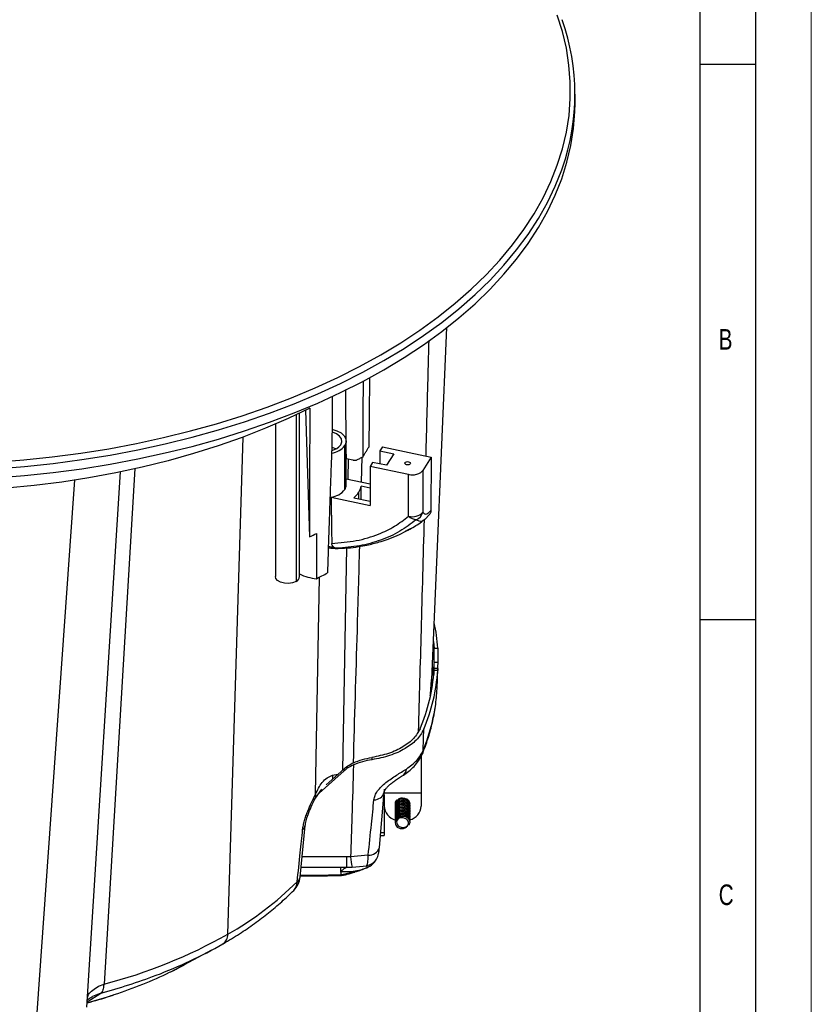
# Model space of a CAD drawing. Header units: millimetres. Extents: x 0 to 594, y 0 to 420.
# Tile 59 of 60: x 523 to 594, y 275 to 364. Entities that reach past the tile are written whole.
import ezdxf

# ---------------------------------------------------------------- set-up
doc = ezdxf.new("R2010")
doc.units = ezdxf.units.MM
doc.layers.add('FORMAT', color=7, linetype='Continuous')
doc.styles.add('SLDTEXTSTYLE0', font='TXT', dxfattribs={"width": 0.75})

msp = doc.modelspace()

# ---------------------------------------------------------------- linework, layer by layer
at = {"color": 7, "linetype": 'Continuous', "lineweight": 18}
msp.add_line((594, 0), (594, 420), dxfattribs=at)
at = {"color": 7, "linetype": 'Continuous', "lineweight": 25}
for p, q in [((572.731, 356.494), (572.731, 357.31)), ((559.848, 304.621), (561.204, 336.313)), ((548.47, 328.866), (548.834, 317.452)), ((547.62, 328.442), (547.62, 313.44)), ((547.937, 313.882), (547.937, 328.593)), ((545.771, 327.611), (545.771, 313.882)), ((541.472, 281.69), (542.849, 326.442)), ((552.025, 321.733), (552.025, 325.679)), ((552.145, 322.128), (552.145, 326.074)), ((552.151, 324.507), (552.145, 325.337)), ((555.394, 325.551), (555.169, 325.194)), ((555.394, 325.551), (559.779, 324.63)), ((552.151, 324.507), (552.738, 324.384)), ((552.302, 324.476), (552.272, 322.646)), ((553.524, 322.383), (553.587, 324.625)), ((555.169, 325.194), (556.421, 324.931)), ((555.169, 325.194), (555.169, 324.027)), ((556.421, 324.931), (555.772, 323.9)), ((559.779, 324.63), (559.021, 323.427)), ((559.779, 324.63), (559.762, 319.845)), ((533.114, 323.616), (530.339, 277.201)), ((554.519, 324.164), (554.293, 323.806)), ((557.739, 323.082), (554.293, 323.806)), ((554.293, 323.806), (554.306, 320.288)), ((555.772, 323.9), (554.519, 324.164)), ((557.428, 324.136), (557.428, 324.037)), ((528.788, 275.126), (531.816, 323.311)), ((552.145, 322.672), (554.299, 322.22)), ((557.753, 319.322), (557.739, 323.082)), ((559.021, 323.427), (559.035, 319.675)), ((524.137, 271.936), (527.7, 322.589)), ((553.472, 320.845), (553.472, 322.012)), ((554.301, 321.838), (553.472, 322.012)), ((550.771, 321.031), (554.306, 320.288)), ((552.823, 320.982), (554.305, 320.67)), ((553.277, 320.886), (553.277, 321.47)), ((559.203, 319.016), (559.649, 319.478)), ((559.209, 319.026), (559.12, 318.975)), ((552.169, 316.459), (551.809, 296.464)), ((549.377, 294.285), (549.74, 313.841)), ((559.994, 308.046), (560.045, 307.446)), ((560.045, 307.446), (560.379, 307.446)), ((559.916, 305.995), (559.909, 306.057)), ((560.375, 306.15), (560.041, 306.15)), ((560.379, 305.439), (560.045, 305.439)), ((560.39, 305.623), (560.056, 305.623)), ((560.312, 303.784), (560.39, 305.61)), ((559.725, 303.343), (559.819, 304.558)), ((559.819, 304.558), (559.824, 304.622)), ((558.994, 297.936), (558.981, 297.904)), ((554.441, 297.597), (554.441, 297.397)), ((558.881, 297.721), (558.881, 294.43)), ((551.952, 296.397), (549.69, 294.397)), ((550.322, 295.149), (551.952, 296.589)), ((550.911, 296.01), (551.391, 296.094)), ((551.952, 296.397), (551.952, 296.589)), ((549.362, 293.948), (549.953, 294.758)), ((555.127, 289.49), (555.565, 294.468)), ((555.548, 294.745), (555.548, 294.38)), ((555.561, 294.43), (558.881, 294.43)), ((558.881, 294.43), (558.881, 293.222)), ((555.548, 294.275), (555.548, 290.853)), ((557.214, 293.905), (557.214, 293.922)), ((557.214, 293.771), (557.214, 293.787)), ((557.214, 293.636), (557.214, 293.653)), ((557.214, 293.501), (557.214, 293.518)), ((557.848, 293.426), (557.818, 293.581)), ((557.881, 293.395), (557.881, 293.411)), ((556.548, 293.344), (556.548, 293.327)), ((556.548, 293.209), (556.548, 293.193)), ((556.548, 293.075), (556.548, 293.058)), ((556.548, 292.94), (556.548, 292.923)), ((556.548, 292.805), (556.548, 292.788)), ((556.548, 292.671), (556.548, 292.654)), ((556.548, 292.536), (556.548, 292.519)), ((557.214, 293.367), (557.214, 293.383)), ((557.214, 293.232), (557.214, 293.249)), ((557.214, 293.097), (557.214, 293.114)), ((557.214, 292.962), (557.214, 292.979)), ((557.214, 292.828), (557.214, 292.845)), ((557.214, 292.693), (557.214, 292.71)), ((557.214, 292.558), (557.214, 292.575)), ((557.881, 293.26), (557.881, 293.277)), ((557.881, 293.125), (557.881, 293.142)), ((557.881, 292.991), (557.881, 293.007)), ((557.881, 292.856), (557.881, 292.873)), ((557.881, 292.721), (557.881, 292.738)), ((557.881, 292.586), (557.881, 292.603)), ((556.548, 292.401), (556.548, 292.384)), ((556.548, 292.267), (556.548, 292.25)), ((556.548, 292.132), (556.548, 292.115)), ((556.548, 291.997), (556.548, 291.98)), ((557.214, 292.424), (557.214, 292.44)), ((557.214, 292.289), (557.214, 292.306)), ((557.755, 291.702), (557.755, 291.736)), ((557.881, 292.452), (557.881, 292.469)), ((557.881, 292.317), (557.881, 292.334)), ((557.881, 292.182), (557.881, 292.199)), ((557.881, 292.048), (557.881, 292.064)), ((557.881, 291.913), (557.881, 291.93)), ((557.881, 291.778), (557.881, 291.795)), ((547.98, 286.814), (548.453, 291.484)), ((555.247, 290.853), (555.548, 290.853)), ((555.548, 290.853), (555.548, 290.571)), ((555.222, 290.571), (555.548, 290.571)), ((552.171, 288.644), (548.165, 288.644)), ((554.123, 288.802), (552.538, 288.656)), ((548.071, 287.715), (551.655, 287.715)), ((551.655, 287.345), (551.655, 287.715)), ((551.701, 287.015), (551.655, 287.345)), ((551.667, 287.715), (552.17, 287.715)), ((552.906, 287.292), (551.745, 287.02)), ((552.17, 287.715), (552.673, 287.723)), ((552.673, 287.723), (553.982, 287.859)), ((554.263, 287.812), (554.079, 287.707)), ((554.089, 287.711), (554.323, 287.835)), ((547.989, 286.926), (549.309, 286.941)), ((550.623, 286.96), (551.716, 286.982)), ((537.59, 278.948), (540.048, 280.268)), ((537.225, 278.76), (537.588, 278.947)), ((528.815, 275.611), (530.056, 276.393)), ((530.056, 276.393), (529.309, 276.084))]:
    msp.add_line(p, q, dxfattribs=at)
at = {"color": 7, "linetype": 'Continuous', "lineweight": 25, "flags": 128}
for points in [[(553.348, 332.802), (555.24, 333.847), (557.05, 334.94), (558.772, 336.079), (560.405, 337.261), (561.944, 338.484), (563.386, 339.746), (564.728, 341.044), (565.969, 342.376), (567.105, 343.738), (568.133, 345.129), (569.053, 346.544), (569.862, 347.982), (570.558, 349.44), (571.14, 350.914), (571.607, 352.401), (571.958, 353.899), (572.192, 355.405), (572.309, 356.916), (572.308, 358.427), (572.19, 359.938), (571.954, 361.443), (571.602, 362.942), (571.134, 364.429)], [(520.559, 322.783), (523.172, 322.987), (525.767, 323.259), (528.338, 323.599), (530.88, 324.004), (533.388, 324.475), (535.857, 325.01), (538.282, 325.609), (540.657, 326.27), (542.979, 326.991), (545.243, 327.773), (547.444, 328.612), (549.577, 329.507), (551.638, 330.456), (553.624, 331.458), (555.529, 332.511), (557.351, 333.611), (559.086, 334.758), (560.73, 335.949), (562.279, 337.181), (563.732, 338.451), (565.084, 339.758), (566.333, 341.099), (567.477, 342.471), (568.512, 343.871), (569.439, 345.297), (570.253, 346.745), (570.954, 348.212), (571.54, 349.697), (572.01, 351.195), (572.364, 352.703), (572.599, 354.22), (572.717, 355.741), (572.731, 356.494)], [(520.559, 323.599), (523.172, 323.804), (525.767, 324.076), (528.338, 324.415), (530.88, 324.82), (533.388, 325.291), (535.857, 325.826), (538.282, 326.425), (540.657, 327.086), (542.979, 327.808), (545.243, 328.589), (547.444, 329.428), (549.577, 330.323), (551.638, 331.273), (553.624, 332.275), (555.529, 333.327), (557.351, 334.428), (559.086, 335.574), (560.73, 336.765), (562.279, 337.997), (563.732, 339.268), (565.084, 340.575), (566.333, 341.916), (567.477, 343.287), (568.512, 344.688), (569.439, 346.113), (570.253, 347.561), (570.954, 349.029), (571.54, 350.513), (571.597, 350.677)], [(520.513, 324.186), (523.108, 324.39), (525.685, 324.66), (528.238, 324.997), (530.762, 325.399), (533.253, 325.867), (535.705, 326.399), (538.113, 326.993), (540.472, 327.649), (542.778, 328.366), (545.025, 329.142), (547.211, 329.975), (549.329, 330.864), (551.376, 331.807), (553.348, 332.802)], [(553.65, 331.514), (553.641, 328.669), (553.628, 324.646)], [(554.236, 331.817), (554.196, 328.445), (554.161, 325.535)], [(552.14, 326.076), (552.112, 329.891), (552.106, 330.717)], [(550.881, 330.108), (550.864, 328.325), (550.835, 325.326)], [(548.863, 329.045), (546.907, 328.113), (544.876, 327.235), (542.776, 326.415), (540.61, 325.653), (538.384, 324.951), (536.102, 324.311), (533.771, 323.735), (531.394, 323.223), (528.978, 322.777), (526.528, 322.398), (524.05, 322.087), (521.549, 321.844)], [(548.863, 329.045), (548.846, 322.553), (548.834, 317.452)], [(550.854, 327.154), (551.292, 327.02), (551.677, 326.817), (551.958, 326.562), (552.115, 326.275), (552.138, 325.974), (552.025, 325.679)], [(551.647, 325.759), (551.74, 326.016), (551.704, 326.278), (551.541, 326.523), (551.266, 326.732), (550.9, 326.887), (550.865, 326.898)], [(551.202, 325.383), (550.886, 325.512), (550.851, 325.522)], [(557.898, 324.037), (557.847, 323.989), (557.768, 323.956), (557.674, 323.942), (557.577, 323.951), (557.494, 323.98), (557.436, 324.026), (557.413, 324.08), (557.428, 324.136)], [(557.428, 324.136), (557.478, 324.184), (557.557, 324.217), (557.652, 324.231), (557.748, 324.222), (557.832, 324.193), (557.889, 324.148), (557.912, 324.093), (557.898, 324.037)], [(549.473, 317.777), (549.465, 315.49), (549.46, 313.692)], [(547.62, 313.44), (547.312, 313.315), (546.949, 313.259), (546.574, 313.278), (546.233, 313.369), (545.967, 313.523), (545.808, 313.72), (545.771, 313.882)], [(559.989, 304.792), (559.978, 305.146), (559.916, 305.995)], [(559.059, 298.229), (559.089, 299.302), (559.113, 300.146)], [(559.059, 298.229), (559.026, 298.027), (558.994, 297.936)], [(550.911, 296.01), (550.91, 295.741), (550.905, 295.664)], [(557.197, 292.238), (557.11, 292.232), (556.951, 292.178), (556.819, 292.087), (556.722, 291.961), (556.677, 291.82), (556.685, 291.678), (556.746, 291.539), (556.855, 291.422), (556.995, 291.342), (557.16, 291.299), (557.334, 291.301), (557.49, 291.345), (557.62, 291.427), (557.712, 291.54), (557.712, 291.54)], [(547.98, 286.814), (547.984, 286.839), (547.984, 286.845)], [(551.701, 287.015), (551.058, 287.002), (550.553, 286.992)], [(550.553, 286.992), (550.594, 286.964), (550.623, 286.96)]]:
    msp.add_lwpolyline(points, dxfattribs=at)
at = {"color": 7, "linetype": 'Continuous', "lineweight": 25}
for centre, radius, start, end in [((552.681, 357.31), 20.045, 340.6743, 19.50149), ((550.533, 326.884), 1.917, 278.92798, 321.09056), ((550.533, 326.613), 1.404, 282.4749, 322.50973), ((551.417, 322.134), 0.728, 326.54914, 359.48128), ((552.218, 322.157), 1.262, 327.03024, 353.43511), ((550.549, 322.899), 1.881, 276.79684, 321.69231), ((551.652, 322.529), 1.94, 307.118, 326.91898), ((558.105, 320.548), 1.275, 253.95148, 316.7733), ((558.516, 320.084), 1.078, 224.94438, 266.00842), ((558.024, 319.977), 1.055, 293.28992, 343.31786), ((524.243, 366.486), 54.855, 296.63426, 297.3831), ((547.391, 313.939), 0.549, 294.65172, 354.02814), ((549.957, 318.386), 4.72, 244.66919, 263.95522), ((524.981, 360.915), 53.19, 297.4004, 298.61129), ((544.602, 306.414), 15.811, 3.74193, 12.03091), ((543.762, 306.564), 16.322, 337.01777, 356.04739), ((543.979, 306.565), 16.439, 337.016, 356.07386), ((544.731, 304.453), 15.596, 351.69753, 357.54203), ((543.684, 304.644), 16.659, 337.35274, 351.56862), ((556.892, 296.542), 0.659, 306.13188, 1.73903), ((548.948, 294.134), 0.454, 335.49206, 19.3208), ((554.662, 294.731), 0.94, 268.38446, 343.7327), ((557.188, 293.293), 0.65, 87.70226, 148.361), ((556.98, 293.344), 1.437, 184.87892, 253.77022), ((557.494, 293.309), 1.39, 285.88392, 356.40782), ((557.047, 291.722), 0.499, 181.30633, 231.89239), ((547.829, 291.604), 0.635, 307.80805, 349.01904), ((554.192, 289.777), 0.978, 265.96518, 342.9381), ((558.077, 288.979), 5.549, 183.34182, 193.07935), ((553.746, 289.165), 1.327, 280.27063, 326.80873), ((553.747, 289.164), 1.325, 326.83024, 350.59624), ((526.88, 307.513), 29.661, 299.47004, 314.66332), ((545.995, 287.047), 2, 315.25541, 353.88435), ((546.599, 286.418), 1.128, 316.30805, 356.5989), ((547.215, 286.934), 0.775, 311.22437, 352.55192), ((546.281, 286.471), 1.45, 355.26848, 357.85697), ((547.341, 286.94), 0.652, 306.60316, 348.81892), ((545.995, 287.047), 2, 353.88435, 354.2194), ((549.339, 286.973), 0.0441, 178.74752, 226.66845), ((518.731, 322.016), 46.296, 284.51702, 299.41943), ((540.506, 281.627), 0.968, 303.54683, 3.69541), ((520.239, 317.22), 41.924, 290.64393, 299.74733), ((516.96, 325.666), 50.984, 284.88398, 290.74637)]:
    msp.add_arc(centre, radius, start, end, dxfattribs=at)
for points, knots in [([(559.563, 335.137), (559.538, 334.132), (559.451, 330.664), (559.359, 327.196), (559.294, 324.732)], [0, 0, 0, 0, 0.289493, 1, 1, 1, 1]), ([(550.835, 325.326), (550.817, 324.866), (550.781, 323.924), (550.727, 322.477), (550.673, 320.96), (550.618, 319.373), (550.563, 317.717), (550.507, 315.992), (550.471, 314.819), (550.452, 314.22)], [0, 0, 0, 0, 0.123789, 0.253934, 0.390435, 0.533291, 0.682504, 0.838074, 1, 1, 1, 1]), ([(553.628, 324.646), (553.67, 324.714), (553.756, 324.853), (553.886, 325.069), (554.022, 325.298), (554.114, 325.454), (554.161, 325.535)], [0, 0, 0, 0, 0.23126, 0.475001, 0.731243, 1, 1, 1, 1]), ([(553.628, 324.646), (553.53, 324.594), (553.34, 324.496), (553.147, 324.403), (553.054, 324.358)], [0, 0, 0, 0, 0.520085, 1, 1, 1, 1]), ([(552.738, 324.384), (552.756, 324.38), (552.792, 324.373), (552.845, 324.365), (552.898, 324.36), (552.951, 324.357), (553.003, 324.356), (553.037, 324.357), (553.054, 324.358)], [0, 0, 0, 0, 0.167902, 0.334771, 0.501009, 0.667021, 0.833216, 1, 1, 1, 1]), ([(557.739, 323.082), (557.878, 323.064), (558.168, 323.026), (558.576, 323.106), (558.874, 323.25), (558.973, 323.37), (559.021, 323.427)], [0, 0, 0, 0, 0.270257, 0.562423, 0.789733, 1, 1, 1, 1]), ([(550.771, 321.031), (550.784, 320.263), (550.807, 318.878), (550.828, 317.494), (550.838, 316.877)], [0, 0, 0, 0, 0.5547, 1, 1, 1, 1]), ([(550.838, 316.877), (551.582, 316.933), (553.07, 317.043), (554.949, 317.623), (556.528, 318.379), (557.344, 319.008), (557.753, 319.322)], [0, 0, 0, 0, 0.279631, 0.558708, 0.779098, 1, 1, 1, 1]), ([(559.035, 319.675), (559.088, 319.617), (559.195, 319.502), (559.438, 319.508), (559.639, 319.717), (559.762, 319.845)], [0, 0, 0, 0, 0.281567, 0.561013, 1, 1, 1, 1]), ([(559.762, 319.845), (559.754, 319.742), (559.743, 319.597), (559.648, 319.497), (559.621, 319.468)], [0, 0, 0, 0, 0.705317, 1, 1, 1, 1]), ([(558.441, 319.008), (557.963, 318.64), (557.007, 317.903), (555.267, 317.129), (553.363, 316.595), (551.979, 316.489), (551.286, 316.437)], [0, 0, 0, 0, 0.250431, 0.501116, 0.75018, 1, 1, 1, 1]), ([(557.867, 318.161), (558.23, 318.363), (558.67, 318.607), (559.052, 318.92), (559.12, 318.976)], [0, 0, 0, 0, 0.823167, 1, 1, 1, 1]), ([(559.12, 318.975), (559.067, 318.941), (558.922, 318.847), (558.694, 318.845), (558.526, 318.954), (558.441, 319.008)], [0, 0, 0, 0, 0.222363, 0.606759, 1, 1, 1, 1]), ([(559.144, 319.013), (559.054, 315.684), (558.883, 309.325), (558.704, 302.967), (558.619, 299.938)], [0, 0, 0, 0, 0.523537, 1, 1, 1, 1]), ([(551.145, 316.407), (551.521, 316.42), (552.229, 316.445), (553.179, 316.565), (553.94, 316.703), (554.56, 316.846), (555.174, 317.014), (555.902, 317.252), (556.711, 317.564), (557.249, 317.84), (557.506, 317.971)], [0, 0, 0, 0, 0.166942, 0.314516, 0.431863, 0.518546, 0.604241, 0.720108, 0.866815, 1, 1, 1, 1]), ([(557.428, 317.924), (557.42, 317.923), (557.405, 317.919), (557.424, 317.935), (557.449, 317.953), (557.482, 317.974), (557.54, 318.009), (557.613, 318.05), (557.68, 318.085), (557.735, 318.113), (557.788, 318.138), (557.837, 318.16), (557.875, 318.176), (557.89, 318.181), (557.898, 318.184)], [0, 0, 0, 0, 0.124631, 0.249226, 0.295927, 0.374298, 0.498834, 0.623497, 0.690006, 0.748942, 0.812834, 0.874376, 0.934308, 1, 1, 1, 1]), ([(557.898, 318.184), (557.905, 318.185), (557.921, 318.189), (557.898, 318.173), (557.851, 318.144), (557.78, 318.105), (557.691, 318.057), (557.603, 318.01), (557.536, 317.975), (557.489, 317.951), (557.45, 317.933), (557.435, 317.927), (557.428, 317.924)], [0, 0, 0, 0, 0.1082065, 0.2495034, 0.3742909, 0.4993348, 0.6401539, 0.7487706, 0.8133711, 0.8742482, 0.9346587, 1, 1, 1, 1]), ([(557.506, 317.971), (557.595, 318.011), (557.721, 318.068), (557.835, 318.14), (557.867, 318.161)], [0, 0, 0, 0, 0.712119, 1, 1, 1, 1]), ([(551.145, 316.412), (551.082, 316.408), (550.915, 316.397), (550.677, 316.425), (550.529, 316.442)], [0, 0, 0, 0, 0.374986, 1, 1, 1, 1]), ([(551.286, 316.437), (551.23, 316.444), (551.16, 316.453), (551.082, 316.466), (551.062, 316.47), (551.057, 316.471), (551.055, 316.471), (551.055, 316.471), (550.975, 316.485), (550.812, 316.518), (550.627, 316.566), (550.534, 316.59)], [0, 0, 0, 0, 0.249165, 0.312062, 0.328079, 0.33223, 0.333341, 0.333752, 0.333809, 0.665187, 1, 1, 1, 1]), ([(551.286, 316.437), (551.231, 316.447), (551.121, 316.469), (550.975, 316.56), (550.862, 316.696), (550.846, 316.817), (550.838, 316.877)], [0, 0, 0, 0, 0.249613, 0.499787, 0.749667, 1, 1, 1, 1]), ([(552.787, 297.127), (552.906, 301.098), (553.101, 307.59), (553.286, 314.083), (553.358, 316.604)], [0, 0, 0, 0, 0.611642, 1, 1, 1, 1]), ([(560.041, 306.15), (560.045, 306.263), (560.052, 306.488), (560.058, 306.86), (560.057, 307.204), (560.049, 307.366), (560.045, 307.446)], [0, 0, 0, 0, 0.2499808, 0.4998878, 0.749739, 1, 1, 1, 1]), ([(560.379, 307.446), (560.383, 307.366), (560.391, 307.205), (560.392, 306.86), (560.386, 306.488), (560.379, 306.263), (560.375, 306.15)], [0, 0, 0, 0, 0.249977, 0.49988, 0.749733, 1, 1, 1, 1]), ([(560.041, 306.15), (560.039, 306.069), (560.033, 305.904), (560.028, 305.627), (560.025, 305.37), (560.024, 305.159), (560.025, 305.095), (560.025, 305.062)], [0, 0, 0, 0, 0.192469, 0.389105, 0.589919, 0.79492, 1, 1, 1, 1]), ([(560.375, 306.15), (560.372, 306.065), (560.366, 305.896), (560.363, 305.714), (560.362, 305.623)], [0, 0, 0, 0, 0.500986, 1, 1, 1, 1]), ([(560.045, 305.439), (560.049, 305.502), (560.057, 305.613), (560.056, 305.612), (560.056, 305.611)], [0, 0, 0, 0, 0.558759, 1, 1, 1, 1]), ([(560.39, 305.61), (560.39, 305.611), (560.39, 305.612), (560.383, 305.502), (560.379, 305.439)], [0, 0, 0, 0, 0.4321697, 1, 1, 1, 1]), ([(559.709, 303.139), (559.719, 303.198), (559.793, 303.662), (559.821, 304.15), (559.846, 304.576)], [0, 0, 0, 0, 0.129011, 1, 1, 1, 1]), ([(558.995, 297.936), (559.087, 298.167), (559.35, 298.825), (559.7, 299.922), (559.993, 301.084), (560.1, 301.817), (560.143, 302.112)], [0, 0, 0, 0, 0.169012, 0.480559, 0.791232, 1, 1, 1, 1]), ([(558.789, 300.191), (558.62, 299.891), (558.282, 299.288), (557.274, 298.527), (555.989, 297.92), (554.957, 297.704), (554.441, 297.597)], [0, 0, 0, 0, 0.249645, 0.499752, 0.749979, 1, 1, 1, 1]), ([(559.113, 300.146), (559.028, 299.974), (558.858, 299.63), (558.461, 299.167), (557.988, 298.753), (557.435, 298.384), (556.791, 298.052), (556.06, 297.77), (555.275, 297.543), (554.719, 297.446), (554.441, 297.397)], [0, 0, 0, 0, 0.13238, 0.264728, 0.382246, 0.49971, 0.625537, 0.751335, 0.875676, 1, 1, 1, 1]), ([(557.281, 296.01), (557.451, 296.126), (557.804, 296.366), (558.268, 296.802), (558.69, 297.314), (558.882, 297.703), (558.981, 297.905)], [0, 0, 0, 0, 0.2217266, 0.4606049, 0.7203207, 1, 1, 1, 1]), ([(557.55, 296.562), (557.891, 296.811), (558.574, 297.31), (558.897, 297.922), (559.059, 298.229)], [0, 0, 0, 0, 0.498259, 1, 1, 1, 1]), ([(551.952, 296.589), (552.093, 296.704), (552.347, 296.908), (552.654, 297.058), (552.79, 297.124)], [0, 0, 0, 0, 0.5600494, 1, 1, 1, 1]), ([(552.79, 297.124), (553.054, 297.229), (553.583, 297.438), (554.154, 297.544), (554.441, 297.597)], [0, 0, 0, 0, 0.498661, 1, 1, 1, 1]), ([(554.441, 297.397), (554.156, 297.347), (553.584, 297.245), (553.055, 297.036), (552.79, 296.932)], [0, 0, 0, 0, 0.4985376, 1, 1, 1, 1]), ([(552.79, 296.932), (552.619, 296.846), (552.312, 296.693), (552.062, 296.487), (551.952, 296.397)], [0, 0, 0, 0, 0.55995, 1, 1, 1, 1]), ([(552.79, 296.932), (552.744, 295.383), (552.66, 292.625), (552.575, 289.866), (552.538, 288.656)], [0, 0, 0, 0, 0.561167, 1, 1, 1, 1]), ([(554.635, 293.791), (554.661, 293.923), (554.714, 294.191), (554.954, 294.594), (555.291, 294.983), (555.712, 295.351), (556.179, 295.692), (556.828, 296.113), (557.26, 296.382), (557.55, 296.562)], [0, 0, 0, 0, 0.109518, 0.222485, 0.340938, 0.464836, 0.59508, 0.728808, 1, 1, 1, 1]), ([(549.377, 294.285), (549.553, 294.658), (549.813, 295.21), (550.385, 295.791), (550.739, 295.938), (550.911, 296.01)], [0, 0, 0, 0, 0.517667, 0.765208, 1, 1, 1, 1]), ([(555.546, 294.371), (555.55, 294.413), (555.556, 294.499), (555.636, 294.676), (555.782, 294.881), (555.999, 295.107), (556.276, 295.339), (556.727, 295.663), (557.053, 295.867), (557.281, 296.01)], [0, 0, 0, 0, 0.087947, 0.179166, 0.278134, 0.389294, 0.517624, 0.663021, 1, 1, 1, 1]), ([(548.218, 291.102), (548.236, 291.231), (548.262, 291.426), (548.328, 291.706), (548.403, 291.987), (548.518, 292.344), (548.726, 292.895), (549.017, 293.561), (549.257, 294.043), (549.377, 294.285)], [0, 0, 0, 0, 0.122094, 0.185265, 0.250741, 0.371156, 0.50089, 0.74983, 1, 1, 1, 1]), ([(548.453, 291.484), (548.46, 291.541), (548.474, 291.662), (548.549, 291.996), (548.718, 292.516), (549.006, 293.214), (549.236, 293.688), (549.362, 293.948)], [0, 0, 0, 0, 0.076058, 0.16371, 0.382155, 0.661826, 1, 1, 1, 1]), ([(554.123, 288.802), (554.219, 289.732), (554.389, 291.394), (554.56, 293.059), (554.635, 293.791)], [0, 0, 0, 0, 0.56, 1, 1, 1, 1]), ([(557.214, 293.905), (557.126, 293.894), (556.953, 293.872), (556.73, 293.738), (556.585, 293.55), (556.529, 293.359), (556.563, 293.249), (556.575, 293.211)], [0, 0, 0, 0, 0.222552, 0.438163, 0.662664, 0.881416, 1, 1, 1, 1]), ([(556.686, 293.79), (556.654, 293.753), (556.569, 293.658), (556.53, 293.488), (556.565, 293.373), (556.578, 293.33)], [0, 0, 0, 0, 0.274776, 0.723778, 1, 1, 1, 1]), ([(557.214, 293.771), (557.126, 293.759), (556.953, 293.737), (556.73, 293.603), (556.585, 293.416), (556.529, 293.225), (556.563, 293.115), (556.575, 293.076)], [0, 0, 0, 0, 0.2225515, 0.4381634, 0.6626641, 0.8814157, 1, 1, 1, 1]), ([(557.214, 293.636), (557.126, 293.625), (556.953, 293.602), (556.73, 293.469), (556.585, 293.281), (556.529, 293.088), (556.564, 292.976), (556.576, 292.935)], [0, 0, 0, 0, 0.221114, 0.435332, 0.658383, 0.875721, 1, 1, 1, 1]), ([(557.214, 293.501), (557.126, 293.49), (556.953, 293.468), (556.73, 293.334), (556.585, 293.146), (556.529, 292.955), (556.563, 292.845), (556.575, 292.807)], [0, 0, 0, 0, 0.2225515, 0.4381634, 0.6626641, 0.8814157, 1, 1, 1, 1]), ([(557.214, 293.922), (557.128, 293.911), (556.954, 293.889), (556.779, 293.784), (556.665, 293.672), (556.573, 293.54), (556.557, 293.418), (556.548, 293.344)], [0, 0, 0, 0, 0.248291, 0.496537, 0.586427, 0.752107, 1, 1, 1, 1]), ([(557.214, 293.787), (557.128, 293.777), (556.954, 293.755), (556.779, 293.65), (556.665, 293.537), (556.573, 293.405), (556.557, 293.283), (556.548, 293.209)], [0, 0, 0, 0, 0.248291, 0.496537, 0.586427, 0.752107, 1, 1, 1, 1]), ([(557.214, 293.653), (557.128, 293.642), (556.954, 293.62), (556.779, 293.515), (556.665, 293.402), (556.573, 293.271), (556.557, 293.148), (556.548, 293.075)], [0, 0, 0, 0, 0.248291, 0.496537, 0.586427, 0.752107, 1, 1, 1, 1]), ([(557.214, 293.518), (557.128, 293.507), (556.954, 293.485), (556.779, 293.38), (556.665, 293.267), (556.573, 293.136), (556.557, 293.013), (556.548, 292.94)], [0, 0, 0, 0, 0.2482912, 0.496537, 0.5864274, 0.7521068, 1, 1, 1, 1]), ([(557.881, 293.411), (557.876, 293.46), (557.867, 293.548), (557.798, 293.675), (557.677, 293.8), (557.523, 293.878), (557.359, 293.919), (557.27, 293.921), (557.214, 293.922)], [0, 0, 0, 0, 0.176185, 0.320945, 0.503191, 0.747097, 0.839169, 1, 1, 1, 1]), ([(557.869, 293.346), (557.873, 293.362), (557.898, 293.444), (557.841, 293.601), (557.699, 293.771), (557.476, 293.889), (557.302, 293.9), (557.214, 293.905)], [0, 0, 0, 0, 0.0573857, 0.2913257, 0.531414, 0.7619963, 1, 1, 1, 1]), ([(557.881, 293.277), (557.876, 293.325), (557.867, 293.413), (557.798, 293.54), (557.677, 293.665), (557.523, 293.743), (557.359, 293.784), (557.27, 293.786), (557.214, 293.787)], [0, 0, 0, 0, 0.1761853, 0.3209447, 0.5031909, 0.7470969, 0.8391689, 1, 1, 1, 1]), ([(557.869, 293.211), (557.873, 293.227), (557.898, 293.31), (557.841, 293.467), (557.699, 293.636), (557.476, 293.755), (557.302, 293.765), (557.214, 293.771)], [0, 0, 0, 0, 0.057386, 0.291326, 0.531414, 0.761996, 1, 1, 1, 1]), ([(557.881, 293.142), (557.876, 293.19), (557.867, 293.278), (557.798, 293.406), (557.677, 293.53), (557.523, 293.608), (557.359, 293.649), (557.27, 293.651), (557.214, 293.653)], [0, 0, 0, 0, 0.176185, 0.320945, 0.503191, 0.747097, 0.839169, 1, 1, 1, 1]), ([(557.869, 293.076), (557.873, 293.093), (557.898, 293.175), (557.841, 293.332), (557.699, 293.501), (557.476, 293.62), (557.302, 293.631), (557.214, 293.636)], [0, 0, 0, 0, 0.057386, 0.291326, 0.531414, 0.761996, 1, 1, 1, 1]), ([(557.881, 293.007), (557.876, 293.056), (557.867, 293.144), (557.798, 293.271), (557.677, 293.396), (557.523, 293.474), (557.359, 293.515), (557.27, 293.517), (557.214, 293.518)], [0, 0, 0, 0, 0.176185, 0.320945, 0.503191, 0.747097, 0.839169, 1, 1, 1, 1]), ([(557.869, 292.942), (557.873, 292.958), (557.898, 293.04), (557.841, 293.197), (557.699, 293.367), (557.476, 293.485), (557.302, 293.496), (557.214, 293.501)], [0, 0, 0, 0, 0.0573857, 0.2913257, 0.531414, 0.7619963, 1, 1, 1, 1]), ([(557.214, 293.367), (557.126, 293.355), (556.953, 293.333), (556.73, 293.199), (556.585, 293.011), (556.529, 292.821), (556.563, 292.711), (556.575, 292.672)], [0, 0, 0, 0, 0.222552, 0.438163, 0.662664, 0.881416, 1, 1, 1, 1]), ([(557.214, 293.232), (557.126, 293.221), (556.953, 293.198), (556.73, 293.065), (556.585, 292.877), (556.529, 292.686), (556.563, 292.576), (556.575, 292.537)], [0, 0, 0, 0, 0.222552, 0.438163, 0.662664, 0.881416, 1, 1, 1, 1]), ([(557.214, 293.097), (557.126, 293.086), (556.953, 293.064), (556.73, 292.93), (556.585, 292.742), (556.529, 292.549), (556.564, 292.437), (556.576, 292.396)], [0, 0, 0, 0, 0.2211522, 0.4354083, 0.6584974, 0.8758735, 1, 1, 1, 1]), ([(557.214, 292.962), (557.126, 292.951), (556.953, 292.929), (556.73, 292.795), (556.585, 292.607), (556.529, 292.416), (556.563, 292.306), (556.575, 292.268)], [0, 0, 0, 0, 0.222552, 0.438163, 0.662664, 0.881416, 1, 1, 1, 1]), ([(557.214, 292.828), (557.126, 292.816), (556.953, 292.794), (556.73, 292.66), (556.585, 292.473), (556.529, 292.282), (556.563, 292.172), (556.575, 292.133)], [0, 0, 0, 0, 0.222552, 0.438163, 0.662664, 0.881416, 1, 1, 1, 1]), ([(557.214, 292.693), (557.126, 292.682), (556.953, 292.659), (556.73, 292.526), (556.585, 292.338), (556.529, 292.147), (556.563, 292.037), (556.575, 291.998)], [0, 0, 0, 0, 0.222552, 0.438163, 0.662664, 0.881416, 1, 1, 1, 1]), ([(557.214, 292.558), (557.126, 292.547), (556.953, 292.525), (556.73, 292.391), (556.585, 292.203), (556.529, 292.013), (556.563, 291.904), (556.574, 291.866)], [0, 0, 0, 0, 0.223, 0.439046, 0.663999, 0.883191, 1, 1, 1, 1]), ([(557.214, 293.383), (557.128, 293.372), (556.954, 293.351), (556.779, 293.246), (556.665, 293.133), (556.573, 293.001), (556.557, 292.879), (556.548, 292.805)], [0, 0, 0, 0, 0.248291, 0.496537, 0.586427, 0.752107, 1, 1, 1, 1]), ([(557.214, 293.249), (557.128, 293.238), (556.954, 293.216), (556.779, 293.111), (556.665, 292.998), (556.573, 292.867), (556.557, 292.744), (556.548, 292.671)], [0, 0, 0, 0, 0.248291, 0.496537, 0.586427, 0.752107, 1, 1, 1, 1]), ([(557.214, 293.114), (557.128, 293.103), (556.954, 293.081), (556.779, 292.976), (556.665, 292.863), (556.573, 292.732), (556.557, 292.609), (556.548, 292.536)], [0, 0, 0, 0, 0.2482912, 0.496537, 0.5864274, 0.7521068, 1, 1, 1, 1]), ([(557.214, 292.979), (557.128, 292.968), (556.954, 292.947), (556.779, 292.842), (556.665, 292.729), (556.573, 292.597), (556.557, 292.475), (556.548, 292.401)], [0, 0, 0, 0, 0.248291, 0.496537, 0.586427, 0.752107, 1, 1, 1, 1]), ([(557.214, 292.845), (557.128, 292.834), (556.954, 292.812), (556.779, 292.707), (556.665, 292.594), (556.573, 292.462), (556.557, 292.34), (556.548, 292.267)], [0, 0, 0, 0, 0.248291, 0.496537, 0.586427, 0.752107, 1, 1, 1, 1]), ([(557.214, 292.71), (557.128, 292.699), (556.954, 292.677), (556.779, 292.572), (556.665, 292.459), (556.573, 292.328), (556.557, 292.205), (556.548, 292.132)], [0, 0, 0, 0, 0.248291, 0.496537, 0.586427, 0.752107, 1, 1, 1, 1]), ([(557.214, 292.575), (557.128, 292.564), (556.954, 292.542), (556.779, 292.437), (556.665, 292.325), (556.573, 292.193), (556.557, 292.071), (556.548, 291.997)], [0, 0, 0, 0, 0.248291, 0.496537, 0.586427, 0.752107, 1, 1, 1, 1]), ([(557.881, 292.873), (557.876, 292.921), (557.867, 293.009), (557.798, 293.136), (557.677, 293.261), (557.523, 293.339), (557.359, 293.38), (557.27, 293.382), (557.214, 293.383)], [0, 0, 0, 0, 0.176185, 0.320945, 0.503191, 0.747097, 0.839169, 1, 1, 1, 1]), ([(557.869, 292.807), (557.873, 292.823), (557.898, 292.905), (557.841, 293.063), (557.699, 293.232), (557.476, 293.351), (557.302, 293.361), (557.214, 293.367)], [0, 0, 0, 0, 0.057386, 0.291326, 0.531414, 0.761996, 1, 1, 1, 1]), ([(557.881, 292.738), (557.876, 292.786), (557.867, 292.874), (557.798, 293.002), (557.677, 293.126), (557.523, 293.204), (557.359, 293.245), (557.27, 293.247), (557.214, 293.249)], [0, 0, 0, 0, 0.176185, 0.320945, 0.503191, 0.747097, 0.839169, 1, 1, 1, 1]), ([(557.869, 292.672), (557.873, 292.689), (557.898, 292.771), (557.841, 292.928), (557.699, 293.097), (557.476, 293.216), (557.302, 293.226), (557.214, 293.232)], [0, 0, 0, 0, 0.057386, 0.291326, 0.531414, 0.761996, 1, 1, 1, 1]), ([(557.881, 292.603), (557.876, 292.652), (557.867, 292.74), (557.798, 292.867), (557.677, 292.991), (557.523, 293.07), (557.359, 293.11), (557.27, 293.113), (557.214, 293.114)], [0, 0, 0, 0, 0.176185, 0.320945, 0.503191, 0.747097, 0.839169, 1, 1, 1, 1]), ([(557.869, 292.538), (557.873, 292.554), (557.898, 292.636), (557.841, 292.793), (557.699, 292.963), (557.476, 293.081), (557.302, 293.092), (557.214, 293.097)], [0, 0, 0, 0, 0.057386, 0.291326, 0.531414, 0.761996, 1, 1, 1, 1]), ([(557.881, 292.469), (557.876, 292.517), (557.867, 292.605), (557.798, 292.732), (557.677, 292.857), (557.523, 292.935), (557.359, 292.976), (557.27, 292.978), (557.214, 292.979)], [0, 0, 0, 0, 0.176185, 0.320945, 0.503191, 0.747097, 0.839169, 1, 1, 1, 1]), ([(557.869, 292.403), (557.873, 292.419), (557.898, 292.501), (557.841, 292.659), (557.699, 292.828), (557.476, 292.946), (557.302, 292.957), (557.214, 292.962)], [0, 0, 0, 0, 0.057386, 0.291326, 0.531414, 0.761996, 1, 1, 1, 1]), ([(557.881, 292.334), (557.876, 292.382), (557.867, 292.47), (557.798, 292.598), (557.677, 292.722), (557.523, 292.8), (557.359, 292.841), (557.27, 292.843), (557.214, 292.845)], [0, 0, 0, 0, 0.176185, 0.320945, 0.503191, 0.747097, 0.839169, 1, 1, 1, 1]), ([(557.869, 292.268), (557.873, 292.284), (557.898, 292.367), (557.841, 292.524), (557.699, 292.693), (557.476, 292.812), (557.302, 292.822), (557.214, 292.828)], [0, 0, 0, 0, 0.0573857, 0.2913257, 0.531414, 0.7619963, 1, 1, 1, 1]), ([(557.881, 292.199), (557.876, 292.247), (557.867, 292.335), (557.798, 292.463), (557.677, 292.587), (557.523, 292.666), (557.359, 292.706), (557.27, 292.708), (557.214, 292.71)], [0, 0, 0, 0, 0.176185, 0.320945, 0.503191, 0.747097, 0.839169, 1, 1, 1, 1]), ([(557.869, 292.134), (557.873, 292.15), (557.898, 292.232), (557.841, 292.389), (557.699, 292.559), (557.476, 292.677), (557.302, 292.688), (557.214, 292.693)], [0, 0, 0, 0, 0.057386, 0.291326, 0.531414, 0.761996, 1, 1, 1, 1]), ([(557.881, 292.064), (557.876, 292.113), (557.867, 292.201), (557.798, 292.328), (557.677, 292.453), (557.523, 292.531), (557.359, 292.572), (557.27, 292.574), (557.214, 292.575)], [0, 0, 0, 0, 0.1761853, 0.3209447, 0.5031909, 0.7470969, 0.8391689, 1, 1, 1, 1]), ([(557.869, 291.999), (557.873, 292.015), (557.898, 292.097), (557.841, 292.254), (557.699, 292.424), (557.476, 292.542), (557.302, 292.553), (557.214, 292.558)], [0, 0, 0, 0, 0.057386, 0.291326, 0.531414, 0.761996, 1, 1, 1, 1]), ([(557.214, 292.44), (557.128, 292.43), (556.954, 292.408), (556.779, 292.303), (556.665, 292.19), (556.573, 292.058), (556.557, 291.936), (556.548, 291.862)], [0, 0, 0, 0, 0.2482912, 0.496537, 0.5864274, 0.7521068, 1, 1, 1, 1]), ([(557.214, 292.424), (557.126, 292.412), (556.952, 292.39), (556.732, 292.257), (556.578, 292.068), (556.557, 291.919), (556.548, 291.846)], [0, 0, 0, 0, 0.252493, 0.497113, 0.751818, 1, 1, 1, 1]), ([(557.214, 292.289), (557.116, 292.275), (556.921, 292.248), (556.701, 292.094), (556.571, 291.906), (556.555, 291.775), (556.548, 291.711)], [0, 0, 0, 0, 0.281474, 0.557014, 0.781963, 1, 1, 1, 1]), ([(557.417, 292.12), (557.372, 292.137), (557.281, 292.17), (557.132, 292.181), (556.984, 292.162), (556.848, 292.111), (556.729, 292.037), (556.636, 291.941), (556.571, 291.831), (556.555, 291.751), (556.548, 291.711)], [0, 0, 0, 0, 0.124944, 0.249661, 0.373223, 0.499595, 0.624794, 0.749958, 0.874874, 1, 1, 1, 1]), ([(557.214, 292.306), (557.149, 292.299), (557.019, 292.286), (556.84, 292.208), (556.692, 292.094), (556.593, 291.95), (556.546, 291.822), (556.552, 291.747), (556.554, 291.728)], [0, 0, 0, 0, 0.186791, 0.373582, 0.560373, 0.747164, 0.933955, 1, 1, 1, 1]), ([(557.881, 291.93), (557.876, 291.978), (557.867, 292.066), (557.798, 292.193), (557.677, 292.318), (557.523, 292.396), (557.359, 292.437), (557.27, 292.439), (557.214, 292.44)], [0, 0, 0, 0, 0.1761853, 0.3209447, 0.5031909, 0.7470969, 0.8391689, 1, 1, 1, 1]), ([(557.869, 291.864), (557.873, 291.88), (557.898, 291.963), (557.841, 292.12), (557.699, 292.289), (557.476, 292.408), (557.302, 292.418), (557.214, 292.424)], [0, 0, 0, 0, 0.057386, 0.291326, 0.531414, 0.761996, 1, 1, 1, 1]), ([(557.881, 291.795), (557.876, 291.843), (557.867, 291.931), (557.798, 292.059), (557.677, 292.183), (557.523, 292.261), (557.359, 292.302), (557.27, 292.304), (557.214, 292.306)], [0, 0, 0, 0, 0.1761853, 0.3209447, 0.5031909, 0.7470969, 0.8391689, 1, 1, 1, 1]), ([(557.801, 291.545), (557.811, 291.556), (557.872, 291.622), (557.893, 291.78), (557.848, 291.984), (557.698, 292.155), (557.476, 292.273), (557.302, 292.284), (557.214, 292.289)], [0, 0, 0, 0, 0.04009, 0.230954, 0.421817, 0.617697, 0.805821, 1, 1, 1, 1]), ([(557.712, 291.54), (557.732, 291.596), (557.773, 291.709), (557.725, 291.885), (557.606, 292.036), (557.48, 292.092), (557.417, 292.12)], [0, 0, 0, 0, 0.250592, 0.500321, 0.750198, 1, 1, 1, 1]), ([(547.729, 286.417), (547.821, 287.291), (547.984, 288.851), (548.146, 290.414), (548.218, 291.102)], [0, 0, 0, 0, 0.56, 1, 1, 1, 1]), ([(556.739, 291.329), (556.779, 291.305), (556.859, 291.257), (557, 291.214), (557.15, 291.2), (557.299, 291.215), (557.439, 291.259), (557.562, 291.33), (557.66, 291.425), (557.695, 291.501), (557.712, 291.54)], [0, 0, 0, 0, 0.124811, 0.249974, 0.374659, 0.499457, 0.624684, 0.74975, 0.874251, 1, 1, 1, 1]), ([(555.054, 288.947), (555.055, 288.949), (555.066, 288.981), (555.082, 289.068), (555.106, 289.267), (555.12, 289.413), (555.127, 289.49)], [0, 0, 0, 0, 0.032375, 0.466024, 0.722822, 1, 1, 1, 1]), ([(552.171, 288.644), (552.171, 288.546), (552.171, 288.306), (552.171, 288.01), (552.171, 287.8), (552.17, 287.74), (552.17, 287.715)], [0, 0, 0, 0, 0.205188, 0.499994, 0.791034, 1, 1, 1, 1]), ([(552.538, 288.656), (552.47, 288.652), (552.347, 288.645), (552.225, 288.644), (552.171, 288.644)], [0, 0, 0, 0, 0.559978, 1, 1, 1, 1]), ([(553.982, 287.859), (553.999, 287.883), (554.032, 287.929), (554.071, 288.131), (554.103, 288.415), (554.117, 288.672), (554.123, 288.802)], [0, 0, 0, 0, 0.2489083, 0.4993138, 0.7486053, 1, 1, 1, 1]), ([(554.261, 287.796), (554.364, 287.872), (554.585, 288.032), (554.764, 288.297), (554.825, 288.391), (554.858, 288.441)], [0, 0, 0, 0, 0.291736, 0.622983, 1, 1, 1, 1]), ([(551.649, 286.971), (551.734, 286.985), (551.929, 287.019), (552.361, 287.11), (552.694, 287.214), (552.922, 287.284)], [0, 0, 0, 0, 0.198616, 0.451101, 1, 1, 1, 1]), ([(551.667, 287.715), (551.665, 287.715), (551.661, 287.715), (551.657, 287.715), (551.655, 287.715)], [0, 0, 0, 0, 0.56, 1, 1, 1, 1]), ([(552.17, 287.715), (552.063, 287.646), (551.871, 287.524), (551.721, 287.4), (551.655, 287.345)], [0, 0, 0, 0, 0.559686, 1, 1, 1, 1]), ([(551.655, 287.715), (551.658, 287.715), (551.662, 287.715), (551.666, 287.715), (551.667, 287.715)], [0, 0, 0, 0, 0.56, 1, 1, 1, 1]), ([(551.655, 287.345), (551.963, 287.336), (552.514, 287.318), (553.223, 287.436), (553.722, 287.572), (553.982, 287.67), (554.079, 287.707)], [0, 0, 0, 0, 0.368564, 0.66136, 0.872673, 1, 1, 1, 1]), ([(553.064, 287.343), (553.05, 287.334), (553.004, 287.307), (552.946, 287.298), (552.906, 287.292)], [0, 0, 0, 0, 0.322931, 1, 1, 1, 1]), ([(553.069, 287.333), (553.191, 287.373), (553.436, 287.453), (553.817, 287.605), (554.007, 287.68)], [0, 0, 0, 0, 0.500193, 1, 1, 1, 1]), ([(554.079, 287.707), (554.074, 287.707), (554.063, 287.708), (554.049, 287.73), (554.036, 287.758), (554.022, 287.792), (554.005, 287.826), (553.989, 287.849), (553.982, 287.859)], [0, 0, 0, 0, 0.163749, 0.325716, 0.499952, 0.637545, 0.842094, 1, 1, 1, 1]), ([(549.295, 286.974), (548.92, 286.972), (548.486, 286.97), (548.053, 286.965), (547.993, 286.965)], [0, 0, 0, 0, 0.862359, 1, 1, 1, 1]), ([(550.553, 286.992), (550.319, 286.988), (549.901, 286.979), (549.48, 286.976), (549.295, 286.974)], [0, 0, 0, 0, 0.559961, 1, 1, 1, 1]), ([(549.309, 286.941), (549.533, 286.943), (549.974, 286.948), (550.409, 286.956), (550.623, 286.96)], [0, 0, 0, 0, 0.508135, 1, 1, 1, 1]), ([(551.745, 287.02), (551.736, 287.019), (551.722, 287.017), (551.707, 287.016), (551.701, 287.015)], [0, 0, 0, 0, 0.559999, 1, 1, 1, 1]), ([(551.701, 287.015), (551.701, 287.015), (551.701, 287.015), (551.701, 287.015), (551.701, 287.015)], [0, 0, 0, 0, 0.56, 1, 1, 1, 1]), ([(551.701, 287.015), (551.706, 286.997), (551.712, 286.975), (551.716, 286.984), (551.716, 286.986)], [0, 0, 0, 0, 0.838793, 1, 1, 1, 1]), ([(541.058, 280.831), (541.315, 280.981), (542.057, 281.417), (543.226, 282.173), (544.539, 283.113), (545.766, 284.098), (546.715, 284.945), (547.243, 285.468), (547.415, 285.639)], [0, 0, 0, 0, 0.105488, 0.30499, 0.50458, 0.704107, 0.903459, 1, 1, 1, 1]), ([(528.809, 275.519), (529.63, 275.753), (531.363, 276.248), (533.841, 277.175), (535.957, 278.085), (537.134, 278.725), (537.571, 278.963)], [0, 0, 0, 0, 0.258047, 0.54447, 0.830893, 1, 1, 1, 1]), ([(536.296, 278.289), (536.333, 278.306), (536.653, 278.454), (536.957, 278.617), (537.225, 278.76)], [0, 0, 0, 0, 0.117542, 1, 1, 1, 1]), ([(528.858, 276.004), (528.87, 276.058), (528.909, 276.254), (529.195, 276.577), (529.68, 276.941), (530.119, 277.114), (530.339, 277.201)], [0, 0, 0, 0, 0.114992, 0.410149, 0.70466, 1, 1, 1, 1]), ([(530.336, 277.198), (530.336, 277.197), (530.332, 277.192), (530.328, 277.176), (530.292, 276.971), (530.27, 276.692), (530.157, 276.474), (530.083, 276.415), (530.056, 276.393)], [0, 0, 0, 0, 0.0019718, 0.0122362, 0.0371353, 0.5001198, 0.8177591, 1, 1, 1, 1]), ([(530.339, 277.201), (530.338, 277.201), (530.338, 277.199), (530.337, 277.198), (530.336, 277.198)], [0, 0, 0, 0, 0.56, 1, 1, 1, 1]), ([(528.809, 275.512), (529.525, 275.705), (530.348, 275.927), (531.122, 276.204), (531.222, 276.24)], [0, 0, 0, 0, 0.870303, 1, 1, 1, 1]), ([(528.863, 275.828), (528.867, 275.822), (528.881, 275.801), (528.992, 275.904), (529.209, 276.029), (529.322, 276.093)], [0, 0, 0, 0, 0.172693, 0.568585, 1, 1, 1, 1])]:
    msp.add_open_spline(points, degree=3, knots=knots, dxfattribs=at)
at = {"layer": 'FORMAT'}
for p, q in [((589, 5), (589, 415)), ((584, 10), (584, 410)), ((584, 360), (589, 360)), ((589, 310), (584, 310))]:
    msp.add_line(p, q, dxfattribs=at)

# ---------------------------------------------------------------- texts
at = {"layer": 'FORMAT', "char_height": 1.852, "attachment_point": 1, "style": 'SLDTEXTSTYLE0'}
for s, insert in [('B', (585.667, 336.168)), ('C', (585.667, 286.168))]:
    msp.add_mtext(s, dxfattribs=dict(at, insert=insert))

doc.saveas('drawing.dxf')
